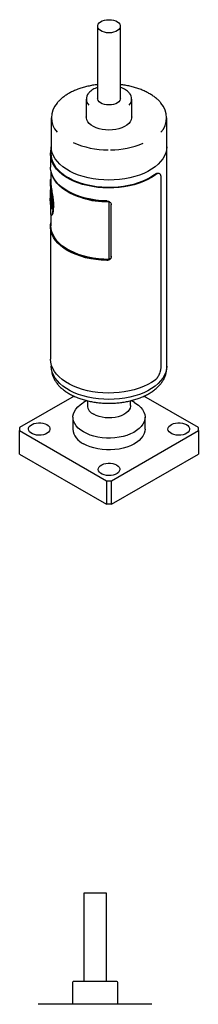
# Model space of a CAD drawing. Header units: inches. Extents: x 3.18 to 12.66, y 1.41 to 9.63.
# Tile 6 of 6: x 11.89 to 12.66, y 5.38 to 9.63. Entities that reach past the tile are written whole.
import ezdxf

# ---------------------------------------------------------------- set-up
doc = ezdxf.new("R2010")
doc.units = ezdxf.units.IN
doc.header["$MEASUREMENT"] = 0

msp = doc.modelspace()

# ---------------------------------------------------------------- linework, layer by layer
at = {"color": 7, "linetype": 'Continuous', "lineweight": 25}
for p, q in [((12.2282, 9.6063), (12.2282, 9.2945)), ((12.3267, 9.2945), (12.3267, 9.6063)), ((12.179, 9.2913), (12.179, 9.2141)), ((12.3759, 9.2141), (12.3759, 9.2913)), ((12.0274, 9.2109), (12.0274, 9.0855)), ((12.5274, 9.0855), (12.5274, 9.2109)), ((12.0274, 9.0855), (12.0274, 9.0534)), ((12.5274, 8.1372), (12.5274, 9.0855)), ((12.0239, 9.0534), (12.0239, 8.9971)), ((12.0255, 8.9811), (12.0255, 8.9328)), ((12.4953, 8.9691), (12.4922, 8.9702)), ((12.5041, 8.1422), (12.5041, 8.947)), ((12.0235, 8.9329), (12.0235, 8.8873)), ((12.0225, 8.8883), (12.0235, 8.8883)), ((12.0225, 8.8873), (12.0225, 8.8501)), ((12.0225, 8.8812), (12.0225, 8.8692)), ((12.0225, 8.8648), (12.0225, 8.8484)), ((12.0227, 8.8928), (12.0235, 8.8927)), ((12.0227, 8.8928), (12.0227, 8.8884)), ((12.0227, 8.8884), (12.0235, 8.8884)), ((12.0239, 8.8628), (12.0229, 8.8627)), ((12.0241, 8.8606), (12.0251, 8.8607)), ((12.028, 8.8573), (12.029, 8.8574)), ((12.0234, 8.8531), (12.0243, 8.8531)), ((12.0235, 8.8429), (12.0235, 8.8042)), ((12.0245, 8.832), (12.0254, 8.8321)), ((12.0266, 8.8454), (12.0256, 8.8453)), ((12.029, 8.8237), (12.028, 8.8236)), ((12.0312, 8.8173), (12.0321, 8.8175)), ((12.0324, 8.8281), (12.0333, 8.8283)), ((12.2784, 8.8478), (12.2784, 8.8477)), ((12.2784, 8.5985), (12.2784, 8.8477)), ((12.2872, 8.6118), (12.2872, 8.8354)), ((12.2874, 8.6098), (12.2874, 8.8348)), ((12.0255, 8.7915), (12.0255, 8.744)), ((12.0239, 8.74), (12.0239, 8.1669)), ((12.0274, 8.1427), (12.0274, 8.1372)), ((12.0274, 8.1372), (12.0274, 8.1292)), ((12.5274, 8.1292), (12.5274, 8.1372)), ((12.0274, 8.1292), (12.0274, 8.1298)), ((12.126, 8.0072), (11.8903, 7.8712)), ((12.6646, 7.8712), (12.4289, 8.0072)), ((12.1811, 7.9881), (12.1669, 7.9799)), ((12.1837, 7.9875), (12.1837, 7.9671)), ((12.3712, 7.9671), (12.3712, 7.9875)), ((12.3879, 7.9799), (12.3738, 7.9881)), ((12.1212, 7.9161), (12.1212, 7.8651)), ((12.4337, 7.8651), (12.4337, 7.9161)), ((11.8903, 7.8712), (11.8903, 7.8589)), ((11.8903, 7.8589), (12.2668, 7.6416)), ((11.8903, 7.7569), (11.8903, 7.8589)), ((12.288, 7.6416), (12.6646, 7.8589)), ((12.6646, 7.8589), (12.6646, 7.8712)), ((12.6646, 7.8589), (12.6646, 7.7569)), ((11.8903, 7.7569), (12.2668, 7.5395)), ((12.288, 7.5395), (12.6646, 7.7569)), ((12.2668, 7.6416), (12.288, 7.6416)), ((12.2668, 7.6416), (12.2668, 7.5395)), ((12.288, 7.5395), (12.288, 7.6416)), ((12.288, 7.5395), (12.2668, 7.5395)), ((12.168, 5.8583), (12.168, 5.4764)), ((12.1824, 5.8583), (12.168, 5.8583)), ((12.2665, 5.8583), (12.1824, 5.8583)), ((12.2665, 5.4764), (12.2665, 5.8583)), ((12.1188, 5.4725), (12.1188, 5.378)), ((12.1504, 5.4764), (12.1228, 5.4764)), ((12.3117, 5.4764), (12.1504, 5.4764)), ((12.3157, 5.378), (12.3157, 5.4725)), ((12.0432, 5.378), (11.9712, 5.378)), ((12.4633, 5.378), (12.0432, 5.378))]:
    msp.add_line(p, q, dxfattribs=at)
at = {"color": 7, "linetype": 'Continuous', "lineweight": 25, "flags": 128}
for points in [[(12.2774, 9.5779), (12.2672, 9.5785), (12.2574, 9.5804), (12.2485, 9.5833), (12.2409, 9.5873), (12.2348, 9.5921), (12.2306, 9.5975), (12.2285, 9.6034), (12.2285, 9.6093), (12.2306, 9.6151), (12.2348, 9.6205), (12.2409, 9.6253), (12.2485, 9.6293), (12.2574, 9.6323), (12.2672, 9.6341), (12.2774, 9.6347), (12.2877, 9.6341), (12.2975, 9.6323), (12.3064, 9.6293), (12.314, 9.6253), (12.3201, 9.6205), (12.3242, 9.6151), (12.3264, 9.6093), (12.3264, 9.6034), (12.3242, 9.5975), (12.3201, 9.5921), (12.314, 9.5873), (12.3064, 9.5833), (12.2975, 9.5804), (12.2877, 9.5785), (12.2774, 9.5779)], [(12.2774, 9.2661), (12.2672, 9.2667), (12.2574, 9.2685), (12.2485, 9.2715), (12.2409, 9.2755), (12.2348, 9.2803), (12.2306, 9.2857), (12.2285, 9.2915), (12.2282, 9.2945)], [(12.3267, 9.2945), (12.3264, 9.2915), (12.3242, 9.2857), (12.3201, 9.2803), (12.314, 9.2755), (12.3064, 9.2715), (12.2975, 9.2685), (12.2877, 9.2667), (12.2774, 9.2661)], [(12.2774, 9.1573), (12.2628, 9.1579), (12.2484, 9.1598), (12.2347, 9.1629), (12.222, 9.1672), (12.2105, 9.1725), (12.2005, 9.1787), (12.1922, 9.1857), (12.1858, 9.1934), (12.1815, 9.2015), (12.1793, 9.2099), (12.179, 9.2141)], [(12.3759, 9.2141), (12.3756, 9.2099), (12.3734, 9.2015), (12.3691, 9.1934), (12.3627, 9.1857), (12.3544, 9.1787), (12.3444, 9.1725), (12.3329, 9.1672), (12.3201, 9.1629), (12.3065, 9.1598), (12.2921, 9.1579), (12.2774, 9.1573)], [(12.477, 8.9632), (12.4619, 8.953), (12.4451, 8.9436), (12.427, 8.9352), (12.4076, 8.9278), (12.3872, 8.9215), (12.3658, 8.9162), (12.3436, 8.9121), (12.3209, 8.9092), (12.2979, 8.9075), (12.2746, 8.9071), (12.2514, 8.9078), (12.2284, 8.9098), (12.2058, 8.913), (12.1839, 8.9174), (12.1627, 8.9229), (12.1424, 8.9295), (12.1234, 8.9372), (12.1056, 8.9458), (12.0892, 8.9554), (12.0744, 8.9657), (12.0614, 8.9768), (12.0501, 8.9886), (12.0408, 9.0009), (12.0335, 9.0136), (12.0282, 9.0267), (12.025, 9.04), (12.0239, 9.0534), (12.025, 9.0668), (12.0274, 9.0776)], [(12.2774, 8.9412), (12.2544, 8.9418), (12.2315, 8.9437), (12.209, 8.9467), (12.1871, 8.951), (12.166, 8.9563), (12.1458, 8.9628), (12.1268, 8.9704), (12.109, 8.9789), (12.0927, 8.9883), (12.0779, 8.9986), (12.0649, 9.0096), (12.0536, 9.0212), (12.0443, 9.0334), (12.037, 9.046), (12.0317, 9.059), (12.0285, 9.0722), (12.0274, 9.0855)], [(12.2774, 8.9412), (12.2544, 8.9418), (12.2315, 8.9437), (12.209, 8.9467), (12.1871, 8.951), (12.166, 8.9563), (12.1458, 8.9628), (12.1268, 8.9704), (12.109, 8.9789), (12.0927, 8.9883), (12.0779, 8.9986), (12.0649, 9.0096), (12.0536, 9.0212), (12.0443, 9.0334), (12.037, 9.046), (12.0317, 9.059), (12.0285, 9.0722), (12.0274, 9.0855)], [(12.5274, 9.0855), (12.5264, 9.0722), (12.5232, 9.059), (12.5179, 9.046), (12.5106, 9.0334), (12.5012, 9.0212), (12.49, 9.0096), (12.4769, 8.9986), (12.4622, 8.9883), (12.4459, 8.9789), (12.4281, 8.9704), (12.409, 8.9628), (12.3889, 8.9563), (12.3677, 8.951), (12.3459, 8.9467), (12.3234, 8.9437), (12.3005, 8.9418), (12.2774, 8.9412)], [(12.5274, 9.0855), (12.5264, 9.0722), (12.5232, 9.059), (12.5179, 9.046), (12.5106, 9.0334), (12.5012, 9.0212), (12.49, 9.0096), (12.4769, 8.9986), (12.4622, 8.9883), (12.4459, 8.9789), (12.4281, 8.9704), (12.409, 8.9628), (12.3889, 8.9563), (12.3677, 8.951), (12.3459, 8.9467), (12.3234, 8.9437), (12.3005, 8.9418), (12.2774, 8.9412)], [(12.4743, 8.9644), (12.459, 8.9542), (12.4422, 8.9448), (12.4239, 8.9364), (12.4044, 8.929), (12.3837, 8.9228), (12.3621, 8.9176), (12.3398, 8.9136), (12.3169, 8.9109), (12.2937, 8.9094), (12.2703, 8.9091), (12.247, 8.9101), (12.224, 8.9124), (12.2014, 8.9159), (12.1795, 8.9206), (12.1585, 8.9264), (12.1385, 8.9334), (12.1197, 8.9414), (12.1023, 8.9504), (12.0864, 8.9603), (12.0722, 8.971), (12.0598, 8.9824), (12.0492, 8.9945), (12.0407, 9.007), (12.0342, 9.02), (12.0299, 9.0332), (12.0277, 9.0466), (12.0274, 9.0534)], [(12.2674, 8.8509), (12.244, 8.8521), (12.2208, 8.8545), (12.1982, 8.8581), (12.1762, 8.863), (12.1551, 8.869), (12.1351, 8.876), (12.1162, 8.8842), (12.0988, 8.8933), (12.0829, 8.9033), (12.0687, 8.9141), (12.0563, 8.9256), (12.0457, 8.9378), (12.0372, 8.9504), (12.0307, 8.9635), (12.0264, 8.9768), (12.0242, 8.9903), (12.0239, 8.9971)], [(12.2784, 8.8477), (12.2551, 8.8482), (12.232, 8.85), (12.2093, 8.8531), (12.1871, 8.8573), (12.1658, 8.8627), (12.1454, 8.8692), (12.1261, 8.8768), (12.1081, 8.8854), (12.0916, 8.8949), (12.0766, 8.9053), (12.0634, 8.9164), (12.052, 8.9281), (12.0426, 8.9404), (12.0351, 8.9532), (12.0309, 8.963)], [(12.2674, 8.5937), (12.244, 8.5949), (12.2208, 8.5973), (12.1982, 8.6009), (12.1762, 8.6058), (12.1551, 8.6118), (12.1351, 8.6189), (12.1162, 8.627), (12.0988, 8.6361), (12.0829, 8.6461), (12.0687, 8.6569), (12.0563, 8.6685), (12.0457, 8.6806), (12.0372, 8.6933), (12.0307, 8.7063), (12.0264, 8.7196), (12.0242, 8.7332), (12.0242, 8.7467), (12.0255, 8.756)], [(12.2784, 8.5985), (12.2551, 8.5991), (12.232, 8.6009), (12.2093, 8.6039), (12.1871, 8.6082), (12.1658, 8.6136), (12.1454, 8.6201), (12.1261, 8.6277), (12.1081, 8.6363), (12.0916, 8.6458), (12.0766, 8.6561), (12.0634, 8.6672), (12.052, 8.679), (12.0426, 8.6913), (12.0351, 8.7041), (12.0298, 8.7172), (12.0266, 8.7305), (12.0255, 8.744)], [(12.2676, 8.5957), (12.2445, 8.5969), (12.2216, 8.5993), (12.1993, 8.6029), (12.1776, 8.6076), (12.1568, 8.6135), (12.137, 8.6205), (12.1185, 8.6286), (12.1013, 8.6376), (12.0856, 8.6474), (12.0716, 8.6581), (12.0593, 8.6694), (12.0489, 8.6814), (12.0405, 8.6939), (12.0367, 8.701)], [(12.477, 8.0767), (12.4619, 8.0665), (12.4451, 8.0572), (12.427, 8.0488), (12.4076, 8.0414), (12.3872, 8.035), (12.3658, 8.0298), (12.3436, 8.0257), (12.3209, 8.0228), (12.2979, 8.0211), (12.2746, 8.0206), (12.2514, 8.0214), (12.2284, 8.0233), (12.2058, 8.0265), (12.1839, 8.0309), (12.1627, 8.0364), (12.1424, 8.0431), (12.1234, 8.0507), (12.1056, 8.0594), (12.0892, 8.0689), (12.0744, 8.0793), (12.0614, 8.0904), (12.0501, 8.1021), (12.0408, 8.1144), (12.0335, 8.1272), (12.0282, 8.1402), (12.025, 8.1535), (12.0239, 8.1669)], [(12.2774, 7.9929), (12.2544, 7.9935), (12.2315, 7.9953), (12.209, 7.9984), (12.1871, 8.0026), (12.166, 8.008), (12.1458, 8.0145), (12.1268, 8.022), (12.109, 8.0305), (12.0927, 8.04), (12.0779, 8.0502), (12.0649, 8.0612), (12.0536, 8.0729), (12.0443, 8.0851), (12.037, 8.0977), (12.0317, 8.1107), (12.0285, 8.1239), (12.0274, 8.1372)], [(12.2774, 7.9929), (12.2544, 7.9935), (12.2315, 7.9953), (12.209, 7.9984), (12.1871, 8.0026), (12.166, 8.008), (12.1458, 8.0145), (12.1268, 8.022), (12.109, 8.0305), (12.0927, 8.04), (12.0779, 8.0502), (12.0649, 8.0612), (12.0536, 8.0729), (12.0443, 8.0851), (12.037, 8.0977), (12.0317, 8.1107), (12.0285, 8.1239), (12.0274, 8.1372)], [(12.5274, 8.1372), (12.5264, 8.1239), (12.5232, 8.1107), (12.5179, 8.0977), (12.5106, 8.0851), (12.5012, 8.0729), (12.49, 8.0612), (12.4769, 8.0502), (12.4622, 8.04), (12.4459, 8.0305), (12.4281, 8.022), (12.409, 8.0145), (12.3889, 8.008), (12.3677, 8.0026), (12.3459, 7.9984), (12.3234, 7.9953), (12.3005, 7.9935), (12.2774, 7.9929)], [(12.5274, 8.1372), (12.5264, 8.1239), (12.5232, 8.1107), (12.5179, 8.0977), (12.5106, 8.0851), (12.5012, 8.0729), (12.49, 8.0612), (12.4769, 8.0502), (12.4622, 8.04), (12.4459, 8.0305), (12.4281, 8.022), (12.409, 8.0145), (12.3889, 8.008), (12.3677, 8.0026), (12.3459, 7.9984), (12.3234, 7.9953), (12.3005, 7.9935), (12.2774, 7.9929)], [(12.167, 7.8523), (12.1547, 7.8603), (12.1441, 7.8691), (12.1354, 7.8785), (12.1287, 7.8885), (12.1241, 7.8988), (12.1216, 7.9094), (12.1213, 7.9201), (12.1233, 7.9307), (12.1273, 7.9412), (12.1335, 7.9512), (12.1417, 7.9608), (12.1519, 7.9698), (12.1637, 7.978), (12.1669, 7.9799)], [(12.3879, 7.9799), (12.3943, 7.976), (12.4057, 7.9676), (12.4154, 7.9585), (12.4231, 7.9488), (12.4288, 7.9386), (12.4323, 7.9281), (12.4337, 7.9174), (12.4328, 7.9068), (12.4298, 7.8962), (12.4247, 7.8859), (12.4175, 7.8761), (12.4083, 7.8668), (12.3973, 7.8582), (12.3846, 7.8505), (12.3704, 7.8436), (12.3549, 7.8378), (12.3383, 7.833), (12.3209, 7.8294), (12.3028, 7.8271), (12.2844, 7.826), (12.2659, 7.8261), (12.2475, 7.8276), (12.2296, 7.8302), (12.2123, 7.8341), (12.196, 7.8391), (12.1808, 7.8452), (12.167, 7.8523)], [(12.3712, 7.9671), (12.371, 7.964), (12.3691, 7.9558), (12.365, 7.9479), (12.3589, 7.9404), (12.3509, 7.9335), (12.3411, 7.9274), (12.3299, 7.9223), (12.3174, 7.9182), (12.304, 7.9152), (12.29, 7.9135), (12.2756, 7.913), (12.2614, 7.9138), (12.2474, 7.9159), (12.2342, 7.9191), (12.222, 7.9235), (12.2111, 7.9289)], [(12.0082, 7.8841), (12.0145, 7.8796), (12.019, 7.8744), (12.0215, 7.8687), (12.0217, 7.8629), (12.0198, 7.8571), (12.0158, 7.8518), (12.0099, 7.847), (12.0024, 7.8431), (11.9936, 7.8403), (11.984, 7.8386), (11.9739, 7.8381), (11.9639, 7.8389), (11.9544, 7.8409), (11.9459, 7.844), (11.9387, 7.8482), (11.9333, 7.8531), (11.9298, 7.8586), (11.9284, 7.8643), (11.9292, 7.8702), (11.9322, 7.8757), (11.9372, 7.8808), (11.9439, 7.8852), (11.9521, 7.8886), (11.9614, 7.8909), (11.9714, 7.892), (11.9815, 7.8918), (11.9913, 7.8904), (12.0003, 7.8878), (12.0082, 7.8841)], [(12.6128, 7.8841), (12.6191, 7.8796), (12.6236, 7.8744), (12.626, 7.8687), (12.6263, 7.8629), (12.6244, 7.8571), (12.6204, 7.8518), (12.6145, 7.847), (12.607, 7.8431), (12.5982, 7.8403), (12.5885, 7.8386), (12.5785, 7.8381), (12.5684, 7.8389), (12.559, 7.8409), (12.5504, 7.844), (12.5433, 7.8482), (12.5378, 7.8531), (12.5344, 7.8586), (12.533, 7.8643), (12.5338, 7.8702), (12.5368, 7.8757), (12.5418, 7.8808), (12.5485, 7.8852), (12.5567, 7.8886), (12.566, 7.8909), (12.5759, 7.892), (12.586, 7.8918), (12.5958, 7.8904), (12.6049, 7.8878), (12.6128, 7.8841)], [(12.4337, 7.8651), (12.4328, 7.8557), (12.4298, 7.8452), (12.4247, 7.8349), (12.4175, 7.8251), (12.4083, 7.8158), (12.3973, 7.8072), (12.3846, 7.7994), (12.3704, 7.7926), (12.3549, 7.7867), (12.3383, 7.782), (12.3209, 7.7784), (12.3028, 7.7761), (12.2844, 7.775), (12.2659, 7.7751), (12.2475, 7.7765), (12.2296, 7.7792), (12.2123, 7.7831), (12.196, 7.7881), (12.1808, 7.7942), (12.167, 7.8013)], [(12.3105, 7.7096), (12.3168, 7.7051), (12.3213, 7.6999), (12.3238, 7.6942), (12.324, 7.6884), (12.3221, 7.6826), (12.3181, 7.6773), (12.3122, 7.6725), (12.3047, 7.6686), (12.2959, 7.6658), (12.2862, 7.6641), (12.2762, 7.6636), (12.2662, 7.6644), (12.2567, 7.6664), (12.2481, 7.6695), (12.241, 7.6736), (12.2356, 7.6786), (12.2321, 7.684), (12.2307, 7.6898), (12.2315, 7.6956), (12.2345, 7.7012), (12.2395, 7.7063), (12.2462, 7.7106), (12.2544, 7.7141), (12.2637, 7.7164), (12.2736, 7.7175), (12.2838, 7.7173), (12.2936, 7.7159), (12.3026, 7.7133), (12.3105, 7.7096)]]:
    msp.add_lwpolyline(points, dxfattribs=at)
at = {"color": 7, "linetype": 'Continuous', "lineweight": 25}
for centre, radius, start, end in [((12.2164, 9.2912), 0.0371, 136.9838, 224.7224), ((12.3385, 9.2913), 0.0371, 315.9126, 42.722), ((12.1212, 9.2109), 0.0932, 137.3942, 222.4675), ((12.4337, 9.2109), 0.0932, 317.531, 42.4404), ((12.2717, 9.439), 0.3669, 245.9347, 270.2877), ((12.2814, 9.45), 0.3779, 270.4139, 292.3999), ((12.1085, 8.8872), 0.086, 171.3121, 176.3004), ((12.2603, 9.1578), 0.3094, 229.6342, 272.9685), ((12.1077, 8.8873), 0.0852, 179.3113, 185.8327), ((12.1078, 8.8829), 0.0853, 181.1584, 185.9594), ((12.1078, 8.8709), 0.0853, 181.1575, 185.4815), ((12.1076, 8.8665), 0.0851, 181.1554, 183.5092), ((12.1084, 8.8873), 0.0849, 180.0035, 185.8323), ((12.1075, 8.8501), 0.085, 180.0001, 181.1548), ((12.1107, 8.8505), 0.0882, 190.0735, 192.1219), ((12.2297, 7.9712), 0.0462, 185.0022, 246.3179), ((12.197, 7.8711), 0.076, 184.5787, 246.7415), ((12.1228, 5.4725), 0.00394, 90, 180), ((12.3117, 5.4725), 0.00394, 0, 90)]:
    msp.add_arc(centre, radius, start, end, dxfattribs=at)
for points, knots in [([(12.2282, 9.3539), (12.2245, 9.3535), (12.2136, 9.3523), (12.1959, 9.3491), (12.1755, 9.3445), (12.1558, 9.3388), (12.1371, 9.3321), (12.1195, 9.3244), (12.103, 9.3159), (12.0879, 9.3066), (12.0743, 9.2965), (12.0625, 9.2862), (12.0562, 9.2789), (12.0533, 9.2756)], [0, 0, 0, 0, 0.049957, 0.145981, 0.242028, 0.338105, 0.434216, 0.530368, 0.626561, 0.722792, 0.819051, 0.915302, 1, 1, 1, 1]), ([(12.2282, 9.3418), (12.2266, 9.3413), (12.2209, 9.3395), (12.2121, 9.3354), (12.2024, 9.3296), (12.1949, 9.3237), (12.1914, 9.3197), (12.1901, 9.3181)], [0, 0, 0, 0, 0.1006171, 0.3472395, 0.5943348, 0.8418143, 1, 1, 1, 1]), ([(12.5017, 9.2753), (12.5002, 9.2771), (12.4956, 9.2829), (12.486, 9.2919), (12.4731, 9.3023), (12.4586, 9.3119), (12.4428, 9.3208), (12.4256, 9.3288), (12.4074, 9.3359), (12.3881, 9.3421), (12.368, 9.3472), (12.3475, 9.3513), (12.3335, 9.3531), (12.3267, 9.354)], [0, 0, 0, 0, 0.04528, 0.140917, 0.236731, 0.332644, 0.428598, 0.524548, 0.620477, 0.716378, 0.812249, 0.908094, 1, 1, 1, 1]), ([(12.3652, 9.3179), (12.3651, 9.318), (12.3633, 9.3206), (12.3581, 9.3252), (12.3495, 9.3316), (12.3393, 9.337), (12.3316, 9.3405), (12.327, 9.3418), (12.3267, 9.342)], [0, 0, 0, 0, 0.004496, 0.245326, 0.488388, 0.732497, 0.976772, 1, 1, 1, 1]), ([(12.0358, 8.8235), (12.0357, 8.8278), (12.0355, 8.8366), (12.0341, 8.8513), (12.0321, 8.8666), (12.0297, 8.882), (12.0273, 8.8969), (12.0252, 8.9107), (12.0238, 8.923), (12.0233, 8.9333), (12.0239, 8.9408), (12.0247, 8.9449), (12.0254, 8.9455), (12.0255, 8.9456)], [0, 0, 0, 0, 0.09876, 0.197632, 0.296565, 0.395655, 0.494895, 0.594277, 0.693765, 0.793312, 0.892861, 0.992351, 1, 1, 1, 1]), ([(12.4919, 8.9696), (12.4899, 8.9702), (12.4853, 8.9715), (12.4783, 8.967), (12.4743, 8.9644)], [0, 0, 0, 0, 0.4293176, 1, 1, 1, 1]), ([(12.5041, 8.947), (12.5041, 8.9479), (12.5041, 8.9497), (12.5039, 8.9522), (12.5037, 8.9545), (12.5033, 8.9567), (12.5029, 8.9588), (12.5023, 8.961), (12.5014, 8.9633), (12.4998, 8.9661), (12.4972, 8.9686), (12.4939, 8.9697), (12.4909, 8.9697), (12.4881, 8.9691), (12.4849, 8.968), (12.4811, 8.966), (12.4784, 8.9641), (12.477, 8.9632)], [0, 0, 0, 0, 0.041798, 0.083205, 0.124403, 0.165575, 0.206906, 0.248578, 0.310815, 0.373136, 0.497854, 0.622908, 0.685626, 0.748426, 0.832299, 0.915685, 1, 1, 1, 1]), ([(12.0255, 8.9328), (12.0255, 8.9298), (12.0256, 8.9265), (12.0262, 8.919), (12.0267, 8.9149), (12.0278, 8.9062), (12.0285, 8.9017), (12.03, 8.8921), (12.0308, 8.8872), (12.0324, 8.8771), (12.0332, 8.872), (12.0347, 8.8618), (12.0353, 8.8567), (12.0365, 8.8467), (12.0369, 8.8419), (12.0375, 8.8325), (12.0377, 8.828), (12.0377, 8.8238)], [0, 0, 0, 0, 0.0312485, 0.0312485, 0.0624985, 0.0624985, 0.0937485, 0.0937485, 0.1249985, 0.1249985, 0.1562485, 0.1562485, 0.1874985, 0.1874985, 0.2187485, 0.2187485, 0.2499985, 0.2499985, 0.2499985, 0.2499985]), ([(12.0234, 8.8461), (12.0233, 8.8481), (12.0232, 8.8498), (12.0231, 8.8519), (12.0231, 8.8525), (12.0231, 8.8533), (12.0231, 8.8536), (12.0231, 8.8539), (12.0231, 8.854), (12.0231, 8.8542), (12.0231, 8.8542), (12.023, 8.8543), (12.023, 8.8543), (12.023, 8.8544), (12.023, 8.8544), (12.023, 8.8544), (12.023, 8.8544), (12.023, 8.8553), (12.023, 8.856), (12.0229, 8.857), (12.0229, 8.8574), (12.0229, 8.8579), (12.0229, 8.8582), (12.0228, 8.8587), (12.0228, 8.859), (12.0228, 8.8593), (12.0228, 8.8595), (12.0228, 8.8597), (12.0228, 8.8597), (12.0228, 8.8598), (12.0228, 8.8599), (12.0228, 8.86), (12.0228, 8.86), (12.0227, 8.8603), (12.0227, 8.8608), (12.0227, 8.8613)], [0, 0, 0, 0, 0.25, 0.25, 0.375, 0.375, 0.4375, 0.4375, 0.46875, 0.46875, 0.484375, 0.484375, 0.492188, 0.492188, 0.496094, 0.496094, 0.5, 0.5, 0.625, 0.625, 0.6875, 0.6875, 0.75, 0.75, 0.8125, 0.8125, 0.84375, 0.84375, 0.859375, 0.859375, 0.867188, 0.867188, 0.875, 0.875, 1, 1, 1, 1]), ([(12.0236, 8.8633), (12.0236, 8.863), (12.0236, 8.8628), (12.0236, 8.8625), (12.0236, 8.8624), (12.0236, 8.8622), (12.0236, 8.8622), (12.0236, 8.8621), (12.0236, 8.8621), (12.0236, 8.8616), (12.0236, 8.8613), (12.0235, 8.8607), (12.0235, 8.8605), (12.0234, 8.8602), (12.0234, 8.8601), (12.0234, 8.8601), (12.0233, 8.8601), (12.0233, 8.8601), (12.0233, 8.8601), (12.0233, 8.8602), (12.0233, 8.8602), (12.0232, 8.8604), (12.0232, 8.8606), (12.0231, 8.861), (12.0231, 8.861), (12.0231, 8.861), (12.0231, 8.8611), (12.0231, 8.8612), (12.0231, 8.8612), (12.023, 8.8615), (12.023, 8.8616), (12.023, 8.8618), (12.023, 8.8618), (12.023, 8.8618), (12.023, 8.8618), (12.023, 8.8619), (12.023, 8.8619), (12.023, 8.862), (12.023, 8.8621), (12.0229, 8.8623), (12.0229, 8.8625), (12.0229, 8.8627)], [0, 0, 0, 0, 0.0625, 0.0625, 0.09375, 0.09375, 0.109375, 0.109375, 0.125, 0.125, 0.25, 0.25, 0.375, 0.375, 0.5, 0.5, 0.53125, 0.53125, 0.5625, 0.5625, 0.625, 0.625, 0.75, 0.75, 0.765625, 0.765625, 0.78125, 0.78125, 0.8125, 0.8125, 0.875, 0.875, 0.882812, 0.882812, 0.890625, 0.890625, 0.90625, 0.90625, 0.9375, 0.9375, 1, 1, 1, 1]), ([(12.023, 8.8786), (12.023, 8.878), (12.0231, 8.8774), (12.0232, 8.8765), (12.0232, 8.8763), (12.0233, 8.8759), (12.0233, 8.8757), (12.0233, 8.8755), (12.0233, 8.8755), (12.0233, 8.8754), (12.0233, 8.8753), (12.0233, 8.8753), (12.0233, 8.8753), (12.0234, 8.8748), (12.0234, 8.8745), (12.0235, 8.8739), (12.0235, 8.8738), (12.0235, 8.8735), (12.0235, 8.8734), (12.0235, 8.8732), (12.0235, 8.8732), (12.0236, 8.8727), (12.0236, 8.8723), (12.0237, 8.8717), (12.0237, 8.8714), (12.0237, 8.871), (12.0237, 8.8708), (12.0238, 8.8702), (12.0238, 8.8698), (12.0238, 8.8691), (12.0238, 8.8689), (12.0239, 8.8684), (12.0239, 8.8682), (12.0239, 8.8671), (12.024, 8.8662), (12.024, 8.8649), (12.024, 8.8645), (12.0241, 8.8639), (12.0241, 8.8637), (12.0241, 8.8634), (12.0241, 8.8633), (12.0241, 8.8631), (12.0241, 8.8631), (12.0241, 8.863), (12.0241, 8.8629), (12.0241, 8.8623), (12.0241, 8.8616), (12.0241, 8.8606)], [0, 0, 0, 0, 0.125, 0.125, 0.1875, 0.1875, 0.21875, 0.21875, 0.234375, 0.234375, 0.242188, 0.242188, 0.25, 0.25, 0.3125, 0.3125, 0.34375, 0.34375, 0.359375, 0.359375, 0.375, 0.375, 0.4375, 0.4375, 0.46875, 0.46875, 0.5, 0.5, 0.5625, 0.5625, 0.59375, 0.59375, 0.625, 0.625, 0.75, 0.75, 0.8125, 0.8125, 0.84375, 0.84375, 0.859375, 0.859375, 0.867188, 0.867188, 0.875, 0.875, 1, 1, 1, 1]), ([(12.023, 8.8741), (12.023, 8.8737), (12.0231, 8.8734), (12.0231, 8.8731), (12.0231, 8.873), (12.0231, 8.873), (12.0231, 8.8729), (12.0231, 8.8728), (12.0231, 8.8727), (12.0231, 8.8724), (12.0232, 8.8722), (12.0232, 8.8716), (12.0233, 8.8711), (12.0233, 8.8702), (12.0234, 8.8698), (12.0234, 8.869), (12.0234, 8.8688), (12.0235, 8.8683), (12.0235, 8.868), (12.0235, 8.8672), (12.0236, 8.8667), (12.0236, 8.8659), (12.0236, 8.8657), (12.0236, 8.8652), (12.0236, 8.8649), (12.0236, 8.8646), (12.0236, 8.8646), (12.0236, 8.8645), (12.0236, 8.8645), (12.0236, 8.8643), (12.0236, 8.8642), (12.0236, 8.8639), (12.0236, 8.8636), (12.0236, 8.8633)], [0, 0, 0, 0, 0.125, 0.125, 0.140625, 0.140625, 0.15625, 0.15625, 0.1875, 0.1875, 0.25, 0.25, 0.375, 0.375, 0.5, 0.5, 0.5625, 0.5625, 0.625, 0.625, 0.75, 0.75, 0.8125, 0.8125, 0.875, 0.875, 0.890625, 0.890625, 0.90625, 0.90625, 0.9375, 0.9375, 1, 1, 1, 1]), ([(12.0241, 8.8606), (12.0241, 8.8603), (12.0241, 8.8599), (12.0241, 8.8595), (12.0241, 8.8593), (12.0241, 8.8591), (12.0241, 8.8591), (12.0241, 8.859), (12.0241, 8.859), (12.0241, 8.8589), (12.0241, 8.8589), (12.0241, 8.8586), (12.0241, 8.8583), (12.0241, 8.8579), (12.0241, 8.8578), (12.0241, 8.8576), (12.024, 8.8574), (12.024, 8.8568), (12.024, 8.8564), (12.0239, 8.8558), (12.0239, 8.8555), (12.0238, 8.8551), (12.0237, 8.855), (12.0236, 8.8549), (12.0236, 8.855), (12.0236, 8.855), (12.0235, 8.855), (12.0235, 8.855), (12.0235, 8.8551), (12.0235, 8.8552), (12.0234, 8.8552), (12.0234, 8.8554), (12.0233, 8.8555), (12.0233, 8.8557), (12.0233, 8.8558), (12.0233, 8.8559), (12.0232, 8.8559), (12.0232, 8.856), (12.0232, 8.856), (12.0232, 8.8561), (12.0232, 8.8563), (12.0231, 8.8565)], [0, 0, 0, 0, 0.0625, 0.0625, 0.09375, 0.09375, 0.109375, 0.109375, 0.117188, 0.117188, 0.125, 0.125, 0.1875, 0.1875, 0.21875, 0.21875, 0.25, 0.25, 0.375, 0.375, 0.5, 0.5, 0.625, 0.625, 0.6875, 0.6875, 0.71875, 0.71875, 0.75, 0.75, 0.8125, 0.8125, 0.875, 0.875, 0.90625, 0.90625, 0.921875, 0.921875, 0.9375, 0.9375, 1, 1, 1, 1]), ([(12.0231, 8.8565), (12.0232, 8.8562), (12.0232, 8.8558), (12.0232, 8.8554), (12.0232, 8.8553), (12.0232, 8.8551), (12.0232, 8.855), (12.0232, 8.855), (12.0232, 8.8549), (12.0233, 8.8549), (12.0233, 8.8549), (12.0233, 8.8547), (12.0233, 8.8545), (12.0233, 8.8543), (12.0233, 8.8542), (12.0233, 8.8541), (12.0233, 8.854), (12.0233, 8.8537), (12.0233, 8.8534), (12.0234, 8.8531)], [0, 0, 0, 0, 0.25, 0.25, 0.375, 0.375, 0.4375, 0.4375, 0.46875, 0.46875, 0.5, 0.5, 0.625, 0.625, 0.6875, 0.6875, 0.75, 0.75, 1, 1, 1, 1]), ([(12.0239, 8.8787), (12.024, 8.8781), (12.0241, 8.877), (12.0243, 8.8752), (12.0245, 8.8732), (12.0247, 8.8707), (12.0249, 8.868), (12.025, 8.8654), (12.0251, 8.8629), (12.0251, 8.8614), (12.0251, 8.8607)], [0, 0, 0, 0, 0.139142, 0.250315, 0.375161, 0.49989, 0.624824, 0.749824, 0.874864, 1, 1, 1, 1]), ([(12.0241, 8.8565), (12.0242, 8.856), (12.0242, 8.8552), (12.0243, 8.854), (12.0243, 8.8534), (12.0243, 8.8531)], [0, 0, 0, 0, 0.499969, 0.749972, 1, 1, 1, 1]), ([(12.0251, 8.8607), (12.0251, 8.8595), (12.0251, 8.8577), (12.0249, 8.8561), (12.0248, 8.8553), (12.0247, 8.855), (12.0246, 8.855), (12.0246, 8.855)], [0, 0, 0, 0, 0.385873, 0.580645, 0.772467, 0.961242, 1, 1, 1, 1]), ([(12.0249, 8.8481), (12.0249, 8.8488), (12.0249, 8.8494), (12.0249, 8.8503), (12.0249, 8.8505), (12.0249, 8.8509), (12.0249, 8.851), (12.0249, 8.8511), (12.0249, 8.8512), (12.0249, 8.8513), (12.0249, 8.8513), (12.0249, 8.8513), (12.0249, 8.8514), (12.025, 8.8519), (12.025, 8.8525), (12.025, 8.8532), (12.025, 8.8535), (12.025, 8.8538), (12.025, 8.8539), (12.025, 8.8542), (12.025, 8.8543), (12.0251, 8.8555), (12.0251, 8.8563), (12.0253, 8.8575), (12.0253, 8.8578), (12.0254, 8.8583), (12.0254, 8.8584), (12.0254, 8.8586), (12.0254, 8.8587), (12.0255, 8.8588), (12.0255, 8.8589), (12.0256, 8.8595), (12.0258, 8.8598), (12.026, 8.8602), (12.0261, 8.8602), (12.0263, 8.8603), (12.0264, 8.8603), (12.0267, 8.8601), (12.0269, 8.8598), (12.0273, 8.859), (12.0275, 8.8587), (12.0276, 8.8584), (12.0276, 8.8583), (12.0277, 8.8582), (12.0277, 8.8582), (12.0277, 8.8581), (12.0278, 8.858), (12.0279, 8.8578), (12.0279, 8.8576), (12.028, 8.8573)], [0, 0, 0, 0, 0.0625, 0.0625, 0.09375, 0.09375, 0.109375, 0.109375, 0.117188, 0.117188, 0.121094, 0.121094, 0.125, 0.125, 0.1875, 0.1875, 0.21875, 0.21875, 0.234375, 0.234375, 0.25, 0.25, 0.375, 0.375, 0.4375, 0.4375, 0.46875, 0.46875, 0.484375, 0.484375, 0.5, 0.5, 0.625, 0.625, 0.6875, 0.6875, 0.75, 0.75, 0.875, 0.875, 0.9375, 0.9375, 0.945312, 0.945312, 0.953125, 0.953125, 0.96875, 0.96875, 1, 1, 1, 1]), ([(12.0256, 8.8453), (12.0256, 8.8464), (12.0256, 8.8473), (12.0256, 8.8479), (12.0256, 8.8479), (12.0256, 8.848), (12.0256, 8.848), (12.0256, 8.8481), (12.0256, 8.8482), (12.0256, 8.8483), (12.0256, 8.8484), (12.0256, 8.8488), (12.0257, 8.849), (12.0257, 8.8496), (12.0257, 8.8499), (12.0257, 8.8503), (12.0257, 8.8504), (12.0257, 8.8505), (12.0257, 8.8505), (12.0257, 8.8507), (12.0257, 8.8508), (12.0257, 8.8511), (12.0257, 8.8513), (12.0258, 8.8518), (12.0258, 8.8521), (12.0259, 8.8531), (12.026, 8.8536), (12.0261, 8.8542), (12.0261, 8.8544), (12.0262, 8.8547), (12.0263, 8.8549), (12.0264, 8.855)], [0.375, 0.375, 0.375, 0.375, 0.5, 0.5, 0.5039062, 0.5039062, 0.5078125, 0.5078125, 0.515625, 0.515625, 0.53125, 0.53125, 0.5625, 0.5625, 0.625, 0.625, 0.6328125, 0.6328125, 0.640625, 0.640625, 0.65625, 0.65625, 0.6875, 0.6875, 0.75, 0.75, 0.875, 0.875, 0.9375, 0.9375, 1, 1, 1, 1]), ([(12.0266, 8.8454), (12.0266, 8.8463), (12.0266, 8.848), (12.0267, 8.8504), (12.0268, 8.8526), (12.027, 8.8539), (12.0272, 8.8547), (12.0273, 8.855), (12.0273, 8.8551)], [0, 0, 0, 0, 0.20009, 0.400165, 0.609344, 0.799968, 0.897553, 1, 1, 1, 1]), ([(12.028, 8.8529), (12.0278, 8.8535), (12.0274, 8.8546), (12.0269, 8.8553), (12.0267, 8.8551), (12.0267, 8.8551)], [0, 0, 0, 0, 0.426345, 0.852199, 1, 1, 1, 1]), ([(12.0272, 8.8602), (12.0273, 8.8603), (12.0276, 8.8604), (12.0282, 8.8596), (12.0287, 8.8581), (12.029, 8.8574)], [0, 0, 0, 0, 0.171171, 0.583162, 1, 1, 1, 1]), ([(12.028, 8.8573), (12.0281, 8.8571), (12.0282, 8.8568), (12.0283, 8.8565), (12.0283, 8.8564), (12.0284, 8.8563), (12.0284, 8.8562), (12.0284, 8.8562), (12.0284, 8.8561), (12.0285, 8.8561), (12.0285, 8.8561), (12.0285, 8.8558), (12.0286, 8.8556), (12.0287, 8.8552), (12.0288, 8.8551), (12.0288, 8.8548), (12.0289, 8.8547), (12.0292, 8.8536), (12.0295, 8.8524), (12.0301, 8.85), (12.0303, 8.8487), (12.0307, 8.8467), (12.0308, 8.846), (12.031, 8.845), (12.0311, 8.8447), (12.0311, 8.8441), (12.0312, 8.844), (12.0312, 8.8436), (12.0313, 8.8434), (12.0315, 8.8419), (12.0316, 8.8406), (12.0319, 8.8386), (12.0319, 8.838), (12.032, 8.837), (12.032, 8.8366), (12.0321, 8.8361), (12.0321, 8.836), (12.0321, 8.8356), (12.0321, 8.8354), (12.0322, 8.8347), (12.0322, 8.8341), (12.0323, 8.8332), (12.0323, 8.8328), (12.0323, 8.8324), (12.0323, 8.8322), (12.0323, 8.8319), (12.0323, 8.8317), (12.0323, 8.8313), (12.0324, 8.831), (12.0324, 8.8305), (12.0324, 8.8304), (12.0324, 8.8302), (12.0324, 8.8301), (12.0324, 8.83), (12.0324, 8.83), (12.0324, 8.8299), (12.0324, 8.8298), (12.0324, 8.8294), (12.0324, 8.8288), (12.0324, 8.8281)], [0, 0, 0, 0, 0.03125, 0.03125, 0.046875, 0.046875, 0.054688, 0.054688, 0.058594, 0.058594, 0.0625, 0.0625, 0.09375, 0.09375, 0.109375, 0.109375, 0.125, 0.125, 0.25, 0.25, 0.375, 0.375, 0.4375, 0.4375, 0.46875, 0.46875, 0.484375, 0.484375, 0.5, 0.5, 0.625, 0.625, 0.6875, 0.6875, 0.71875, 0.71875, 0.734375, 0.734375, 0.75, 0.75, 0.8125, 0.8125, 0.84375, 0.84375, 0.859375, 0.859375, 0.875, 0.875, 0.90625, 0.90625, 0.921875, 0.921875, 0.929688, 0.929688, 0.933594, 0.933594, 0.9375, 0.9375, 1, 1, 1, 1]), ([(12.029, 8.8574), (12.0291, 8.857), (12.0294, 8.8562), (12.03, 8.8543), (12.0308, 8.8514), (12.0316, 8.8475), (12.0323, 8.8434), (12.0328, 8.8394), (12.0331, 8.8354), (12.0333, 8.8323), (12.0333, 8.83), (12.0333, 8.8288), (12.0333, 8.8283)], [0, 0, 0, 0, 0.0625604, 0.1251065, 0.2499247, 0.3735162, 0.4996756, 0.6223913, 0.7497371, 0.874829, 0.9374107, 1, 1, 1, 1]), ([(12.0235, 8.8042), (12.0235, 8.8042), (12.0233, 8.8009), (12.0239, 8.7963), (12.0252, 8.7911), (12.0273, 8.7893), (12.0297, 8.7904), (12.0321, 8.7947), (12.0341, 8.8018), (12.0355, 8.8113), (12.0357, 8.8194), (12.0358, 8.8235)], [0, 0, 0, 0, 0.0000222, 0.1255058, 0.2509148, 0.3761895, 0.501287, 0.6261946, 0.7509022, 0.8755459, 1, 1, 1, 1]), ([(12.0234, 8.8531), (12.0234, 8.8527), (12.0234, 8.8523), (12.0234, 8.8519), (12.0234, 8.8517), (12.0234, 8.8516), (12.0234, 8.8515), (12.0235, 8.8514), (12.0235, 8.8514), (12.0235, 8.8508), (12.0235, 8.8502), (12.0236, 8.8492), (12.0236, 8.8489), (12.0236, 8.8484), (12.0236, 8.8483), (12.0236, 8.8481), (12.0236, 8.848), (12.0236, 8.8479), (12.0236, 8.8478), (12.0237, 8.8474), (12.0237, 8.8468), (12.0237, 8.846)], [0, 0, 0, 0, 0.125, 0.125, 0.1875, 0.1875, 0.21875, 0.21875, 0.25, 0.25, 0.5, 0.5, 0.625, 0.625, 0.6875, 0.6875, 0.71875, 0.71875, 0.75, 0.75, 1, 1, 1, 1]), ([(12.0243, 8.8531), (12.0244, 8.8525), (12.0244, 8.8513), (12.0245, 8.8496), (12.0246, 8.8478), (12.0247, 8.8466), (12.0247, 8.8461)], [0, 0, 0, 0, 0.2500095, 0.5000026, 0.7499911, 1, 1, 1, 1]), ([(12.0256, 8.8327), (12.0256, 8.8331), (12.0255, 8.8335), (12.0255, 8.8341), (12.0255, 8.8342), (12.0254, 8.8344), (12.0254, 8.8345), (12.0254, 8.8346), (12.0254, 8.8346), (12.0254, 8.8347), (12.0254, 8.8347), (12.0254, 8.8351), (12.0254, 8.8354), (12.0253, 8.8359), (12.0253, 8.8361), (12.0253, 8.8364), (12.0253, 8.8366), (12.0252, 8.8375), (12.0252, 8.8381), (12.0251, 8.8391), (12.0251, 8.8394), (12.0251, 8.8401), (12.0251, 8.8405), (12.025, 8.8421), (12.025, 8.8433), (12.0249, 8.8449), (12.0249, 8.8452), (12.0249, 8.8456), (12.0249, 8.8458), (12.0249, 8.846), (12.0249, 8.8461), (12.0249, 8.8462), (12.0249, 8.8462), (12.0249, 8.8463), (12.0249, 8.8463), (12.0249, 8.8467), (12.0249, 8.8473), (12.0249, 8.8481)], [0, 0, 0, 0, 0.0625, 0.0625, 0.09375, 0.09375, 0.109375, 0.109375, 0.117188, 0.117188, 0.125, 0.125, 0.1875, 0.1875, 0.21875, 0.21875, 0.25, 0.25, 0.375, 0.375, 0.4375, 0.4375, 0.5, 0.5, 0.75, 0.75, 0.8125, 0.8125, 0.84375, 0.84375, 0.859375, 0.859375, 0.867188, 0.867188, 0.875, 0.875, 1, 1, 1, 1]), ([(12.028, 8.8236), (12.0279, 8.8238), (12.0279, 8.8239), (12.0278, 8.8242), (12.0278, 8.8242), (12.0278, 8.8243), (12.0278, 8.8243), (12.0277, 8.8244), (12.0277, 8.8245), (12.0276, 8.8248), (12.0275, 8.8252), (12.0272, 8.8264), (12.027, 8.8272), (12.0267, 8.829), (12.0266, 8.83), (12.0263, 8.832), (12.0262, 8.8331), (12.026, 8.8351), (12.0259, 8.8361), (12.0258, 8.8372), (12.0258, 8.8373), (12.0258, 8.8375), (12.0258, 8.8377), (12.0258, 8.838), (12.0258, 8.8382), (12.0258, 8.839), (12.0257, 8.8395), (12.0257, 8.8401), (12.0257, 8.8402), (12.0257, 8.8404), (12.0257, 8.8406), (12.0257, 8.8409), (12.0257, 8.8411), (12.0257, 8.8418), (12.0256, 8.8423), (12.0256, 8.8428), (12.0256, 8.8428), (12.0256, 8.8429), (12.0256, 8.8429), (12.0256, 8.8431), (12.0256, 8.8431), (12.0256, 8.8434), (12.0256, 8.8436), (12.0256, 8.8443), (12.0256, 8.8448), (12.0256, 8.8453)], [0, 0, 0, 0, 0.03125, 0.03125, 0.046875, 0.046875, 0.054688, 0.054688, 0.0625, 0.0625, 0.125, 0.125, 0.25, 0.25, 0.375, 0.375, 0.5, 0.5, 0.625, 0.625, 0.640625, 0.640625, 0.65625, 0.65625, 0.6875, 0.6875, 0.75, 0.75, 0.765625, 0.765625, 0.78125, 0.78125, 0.8125, 0.8125, 0.875, 0.875, 0.882812, 0.882812, 0.890625, 0.890625, 0.90625, 0.90625, 0.9375, 0.9375, 1, 1, 1, 1]), ([(12.028, 8.8192), (12.0279, 8.8195), (12.0279, 8.8197), (12.0278, 8.82), (12.0277, 8.8201), (12.0277, 8.8202), (12.0277, 8.8203), (12.0277, 8.8203), (12.0276, 8.8203), (12.0276, 8.8204), (12.0276, 8.8204), (12.0275, 8.8208), (12.0274, 8.8213), (12.0271, 8.8223), (12.027, 8.8228), (12.0268, 8.8239), (12.0267, 8.8245), (12.0265, 8.8256), (12.0264, 8.8262), (12.0262, 8.8274), (12.0261, 8.8281), (12.026, 8.8291), (12.0259, 8.8294), (12.0259, 8.8299), (12.0259, 8.8301), (12.0258, 8.8303), (12.0258, 8.8304), (12.0258, 8.8305), (12.0258, 8.8306), (12.0258, 8.8306), (12.0258, 8.8307), (12.0257, 8.8311), (12.0257, 8.8318), (12.0256, 8.8327)], [0, 0, 0, 0, 0.0625, 0.0625, 0.09375, 0.09375, 0.109375, 0.109375, 0.117188, 0.117188, 0.125, 0.125, 0.25, 0.25, 0.375, 0.375, 0.5, 0.5, 0.625, 0.625, 0.75, 0.75, 0.8125, 0.8125, 0.84375, 0.84375, 0.859375, 0.859375, 0.867188, 0.867188, 0.875, 0.875, 1, 1, 1, 1]), ([(12.029, 8.8237), (12.0289, 8.824), (12.0287, 8.8246), (12.0283, 8.826), (12.0278, 8.8282), (12.0274, 8.8311), (12.027, 8.8342), (12.0268, 8.8372), (12.0267, 8.8401), (12.0266, 8.8428), (12.0266, 8.8445), (12.0266, 8.8454)], [0, 0, 0, 0, 0.062266, 0.125734, 0.249632, 0.375157, 0.499745, 0.624714, 0.749763, 0.874853, 1, 1, 1, 1]), ([(12.028, 8.8529), (12.0282, 8.8525), (12.0283, 8.8521), (12.0284, 8.8518), (12.0284, 8.8518), (12.0285, 8.8517), (12.0285, 8.8517), (12.0285, 8.8516), (12.0285, 8.8516), (12.0285, 8.8514), (12.0286, 8.8513), (12.0287, 8.851), (12.0287, 8.8507), (12.0289, 8.8503), (12.0289, 8.85), (12.029, 8.8496), (12.0291, 8.8493), (12.0293, 8.8485), (12.0294, 8.848), (12.0296, 8.8471), (12.0296, 8.8468), (12.0298, 8.8462), (12.0298, 8.846), (12.03, 8.8451), (12.0301, 8.8445), (12.0302, 8.8436), (12.0303, 8.8433), (12.0303, 8.8427), (12.0304, 8.8424), (12.0304, 8.8421), (12.0304, 8.842), (12.0304, 8.8419), (12.0305, 8.8419), (12.0305, 8.8417), (12.0305, 8.8415), (12.0305, 8.8411), (12.0306, 8.8407), (12.0306, 8.8404)], [0, 0, 0, 0, 0.125, 0.125, 0.132812, 0.132812, 0.140625, 0.140625, 0.15625, 0.15625, 0.1875, 0.1875, 0.25, 0.25, 0.3125, 0.3125, 0.375, 0.375, 0.5, 0.5, 0.5625, 0.5625, 0.625, 0.625, 0.75, 0.75, 0.8125, 0.8125, 0.875, 0.875, 0.890625, 0.890625, 0.90625, 0.90625, 0.9375, 0.9375, 1, 1, 1, 1]), ([(12.0311, 8.8309), (12.0311, 8.8298), (12.0311, 8.8289), (12.0311, 8.8283), (12.0311, 8.8283), (12.0311, 8.8282), (12.0311, 8.8282), (12.0311, 8.8281), (12.0311, 8.8281), (12.0311, 8.8279), (12.0311, 8.8278), (12.0311, 8.8275), (12.0311, 8.8273), (12.031, 8.8267), (12.031, 8.8264), (12.031, 8.826), (12.031, 8.8259), (12.031, 8.8258), (12.031, 8.8258), (12.0309, 8.8257), (12.0309, 8.8256), (12.0309, 8.8253), (12.0309, 8.8251), (12.0308, 8.8246), (12.0308, 8.8243), (12.0306, 8.8234), (12.0305, 8.8229), (12.0304, 8.8225), (12.0304, 8.8224), (12.0303, 8.8223), (12.0303, 8.8223), (12.0303, 8.8221), (12.0302, 8.8221), (12.0301, 8.8218), (12.03, 8.8217), (12.0298, 8.8215), (12.0297, 8.8215), (12.0295, 8.8214), (12.0294, 8.8214), (12.0291, 8.8215), (12.0289, 8.8218), (12.0286, 8.8222), (12.0286, 8.8223), (12.0285, 8.8225), (12.0285, 8.8225), (12.0284, 8.8226), (12.0284, 8.8226), (12.0284, 8.8227), (12.0284, 8.8227), (12.0283, 8.8229), (12.0282, 8.8232), (12.028, 8.8236)], [0, 0, 0, 0, 0.125, 0.125, 0.128906, 0.128906, 0.132812, 0.132812, 0.140625, 0.140625, 0.15625, 0.15625, 0.1875, 0.1875, 0.25, 0.25, 0.257812, 0.257812, 0.265625, 0.265625, 0.28125, 0.28125, 0.3125, 0.3125, 0.375, 0.375, 0.5, 0.5, 0.515625, 0.515625, 0.53125, 0.53125, 0.5625, 0.5625, 0.625, 0.625, 0.6875, 0.6875, 0.75, 0.75, 0.875, 0.875, 0.90625, 0.90625, 0.921875, 0.921875, 0.929688, 0.929688, 0.9375, 0.9375, 1, 1, 1, 1]), ([(12.0297, 8.8164), (12.0296, 8.8165), (12.0294, 8.8166), (12.0292, 8.8169), (12.029, 8.8171), (12.0288, 8.8175), (12.0287, 8.8176), (12.0286, 8.8178), (12.0286, 8.8179), (12.0285, 8.818), (12.0285, 8.818), (12.0285, 8.8181), (12.0285, 8.8181), (12.0285, 8.8181), (12.0284, 8.8182), (12.0283, 8.8184), (12.0282, 8.8187), (12.028, 8.8192)], [0.5, 0.5, 0.5, 0.5, 0.625, 0.625, 0.75, 0.75, 0.8125, 0.8125, 0.84375, 0.84375, 0.859375, 0.859375, 0.8671875, 0.8671875, 0.875, 0.875, 1, 1, 1, 1]), ([(12.029, 8.8237), (12.0292, 8.8231), (12.0296, 8.8222), (12.0299, 8.8219), (12.03, 8.8218)], [0, 0, 0, 0, 0.623573, 1, 1, 1, 1]), ([(12.0297, 8.7902), (12.0303, 8.7904), (12.0317, 8.7908), (12.034, 8.795), (12.036, 8.8021), (12.0374, 8.8117), (12.0376, 8.8198), (12.0377, 8.8238)], [0, 0, 0, 0, 0.170435, 0.377846, 0.585217, 0.792706, 1, 1, 1, 1]), ([(12.0312, 8.8173), (12.0309, 8.8169), (12.0306, 8.8164), (12.0303, 8.8164), (12.0301, 8.8164)], [0, 0, 0, 0, 0.696444, 1, 1, 1, 1]), ([(12.0306, 8.8404), (12.0307, 8.8393), (12.0308, 8.8384), (12.0309, 8.8378), (12.0309, 8.8377), (12.0309, 8.8376), (12.0309, 8.8376), (12.0309, 8.8374), (12.0309, 8.8373), (12.0309, 8.837), (12.0309, 8.8368), (12.031, 8.8362), (12.031, 8.8358), (12.031, 8.8346), (12.0311, 8.8339), (12.0311, 8.833), (12.0311, 8.833), (12.0311, 8.8329), (12.0311, 8.8329), (12.0311, 8.8328), (12.0311, 8.8327), (12.0311, 8.8324), (12.0311, 8.8322), (12.0311, 8.8317), (12.0311, 8.8313), (12.0311, 8.8309)], [0, 0, 0, 0, 0.25, 0.25, 0.265625, 0.265625, 0.28125, 0.28125, 0.3125, 0.3125, 0.375, 0.375, 0.5, 0.5, 0.75, 0.75, 0.765625, 0.765625, 0.78125, 0.78125, 0.8125, 0.8125, 0.875, 0.875, 1, 1, 1, 1]), ([(12.0321, 8.8175), (12.0319, 8.8171), (12.0316, 8.8165), (12.0312, 8.8165), (12.0311, 8.8165)], [0, 0, 0, 0, 0.696679, 1, 1, 1, 1]), ([(12.0324, 8.8281), (12.0324, 8.8277), (12.0324, 8.8274), (12.0324, 8.8269), (12.0324, 8.8268), (12.0324, 8.8266), (12.0324, 8.8266), (12.0324, 8.8265), (12.0324, 8.8265), (12.0324, 8.8264), (12.0324, 8.8264), (12.0324, 8.8261), (12.0324, 8.8258), (12.0323, 8.8252), (12.0323, 8.825), (12.0323, 8.8236), (12.0322, 8.8226), (12.0321, 8.8212), (12.032, 8.8208), (12.0319, 8.8201), (12.0319, 8.8199), (12.0318, 8.8195), (12.0318, 8.8194), (12.0317, 8.819), (12.0316, 8.8188), (12.0316, 8.8185), (12.0316, 8.8184), (12.0315, 8.8183), (12.0315, 8.8183), (12.0315, 8.8182), (12.0315, 8.8182), (12.0315, 8.8182), (12.0315, 8.8182), (12.0314, 8.8179), (12.0313, 8.8177), (12.0312, 8.8173)], [0, 0, 0, 0, 0.0625, 0.0625, 0.09375, 0.09375, 0.109375, 0.109375, 0.117188, 0.117188, 0.125, 0.125, 0.1875, 0.1875, 0.25, 0.25, 0.5, 0.5, 0.625, 0.625, 0.6875, 0.6875, 0.75, 0.75, 0.8125, 0.8125, 0.84375, 0.84375, 0.859375, 0.859375, 0.867188, 0.867188, 0.875, 0.875, 1, 1, 1, 1]), ([(12.0333, 8.8283), (12.0333, 8.8277), (12.0333, 8.8265), (12.0333, 8.8243), (12.0331, 8.8217), (12.0328, 8.8196), (12.0324, 8.8183), (12.0322, 8.8177), (12.0321, 8.8175)], [0, 0, 0, 0, 0.125074, 0.250129, 0.500105, 0.749932, 0.874951, 1, 1, 1, 1]), ([(12.2674, 8.8509), (12.27, 8.8508), (12.2726, 8.8504), (12.2763, 8.8492), (12.2774, 8.8487), (12.2796, 8.8475), (12.2806, 8.8468), (12.2834, 8.8446), (12.2848, 8.8429), (12.2869, 8.839), (12.2874, 8.837), (12.2874, 8.8348)], [0, 0, 0, 0, 0.25, 0.25, 0.375, 0.375, 0.5, 0.5, 0.75, 0.75, 1, 1, 1, 1]), ([(12.0278, 8.7897), (12.0281, 8.7898), (12.0287, 8.7899), (12.0293, 8.7899), (12.0297, 8.79)], [0, 0, 0, 0, 0.500014, 1, 1, 1, 1]), ([(12.2874, 8.6098), (12.2874, 8.6077), (12.2869, 8.6056), (12.2854, 8.6026), (12.2847, 8.6017), (12.2833, 8.5999), (12.2825, 8.5991), (12.2806, 8.5976), (12.2796, 8.5969), (12.2774, 8.5957), (12.2763, 8.5952), (12.2726, 8.5941), (12.2701, 8.5937), (12.2674, 8.5937)], [0, 0, 0, 0, 0.25, 0.25, 0.375, 0.375, 0.5, 0.5, 0.625, 0.625, 0.75, 0.75, 1, 1, 1, 1]), ([(12.2872, 8.6118), (12.2872, 8.6113), (12.2872, 8.6102), (12.2869, 8.6087), (12.2864, 8.6071), (12.2856, 8.6051), (12.284, 8.6028), (12.2813, 8.6), (12.2782, 8.5981), (12.2752, 8.5968), (12.2727, 8.5962), (12.2702, 8.5958), (12.2684, 8.5958), (12.2676, 8.5957)], [0, 0, 0, 0, 0.062343, 0.124927, 0.187732, 0.250195, 0.374995, 0.499852, 0.664963, 0.748529, 0.831841, 0.915698, 1, 1, 1, 1]), ([(12.477, 8.0767), (12.4777, 8.0772), (12.4791, 8.0783), (12.481, 8.0801), (12.483, 8.082), (12.4848, 8.0841), (12.4866, 8.0864), (12.4887, 8.0892), (12.4909, 8.0927), (12.4939, 8.0982), (12.4972, 8.1057), (12.4998, 8.1136), (12.5014, 8.1199), (12.5025, 8.1251), (12.5034, 8.1308), (12.504, 8.1367), (12.5041, 8.1404), (12.5041, 8.1422)], [0, 0, 0, 0, 0.042381, 0.084357, 0.1261, 0.167789, 0.2096, 0.251709, 0.314497, 0.377227, 0.502282, 0.626999, 0.689308, 0.751557, 0.834513, 0.916837, 1, 1, 1, 1]), ([(12.0277, 8.1299), (12.0276, 8.1281), (12.0273, 8.1217), (12.0289, 8.1109), (12.0323, 8.0975), (12.0377, 8.0844), (12.0449, 8.0717), (12.0539, 8.0595), (12.0647, 8.0477), (12.0772, 8.0366), (12.0912, 8.0262), (12.1067, 8.0167), (12.1236, 8.008), (12.1416, 8.0003), (12.1607, 7.9936), (12.1806, 7.988), (12.2012, 7.9834), (12.2224, 7.98), (12.244, 7.9777), (12.2624, 7.9767), (12.2775, 7.9765), (12.2925, 7.9767), (12.3109, 7.9777), (12.3325, 7.98), (12.3537, 7.9834), (12.3743, 7.988), (12.3942, 7.9936), (12.4133, 8.0003), (12.4313, 8.008), (12.4482, 8.0167), (12.4639, 8.0264), (12.4781, 8.0369), (12.4907, 8.0483), (12.5017, 8.0604), (12.5108, 8.0731), (12.518, 8.0863), (12.5233, 8.0999), (12.5264, 8.1136), (12.5277, 8.1236), (12.5273, 8.129), (12.5273, 8.1299)], [0, 0, 0, 0, 0.010493, 0.037015, 0.063545, 0.090259, 0.117297, 0.14473, 0.17255, 0.200691, 0.229056, 0.257548, 0.28609, 0.314624, 0.343124, 0.371584, 0.400004, 0.428389, 0.456747, 0.485089, 0.500012, 0.515031, 0.543363, 0.571713, 0.600086, 0.628493, 0.656943, 0.685447, 0.714011, 0.742637, 0.77132, 0.800036, 0.828722, 0.857297, 0.885648, 0.913661, 0.941248, 0.968395, 0.995175, 1, 1, 1, 1])]:
    msp.add_open_spline(points, degree=3, knots=knots, dxfattribs=at)
for points in [[(12.0238, 8.8351), (12.0237, 8.8388), (12.0235, 8.8424), (12.0234, 8.8461)], [(12.0237, 8.846), (12.0239, 8.8413), (12.0242, 8.8367), (12.0245, 8.832)], [(12.0247, 8.8461), (12.0249, 8.8414), (12.0252, 8.8367), (12.0254, 8.8321)]]:
    msp.add_open_spline(points, degree=3, dxfattribs=at)

doc.saveas('drawing.dxf')
